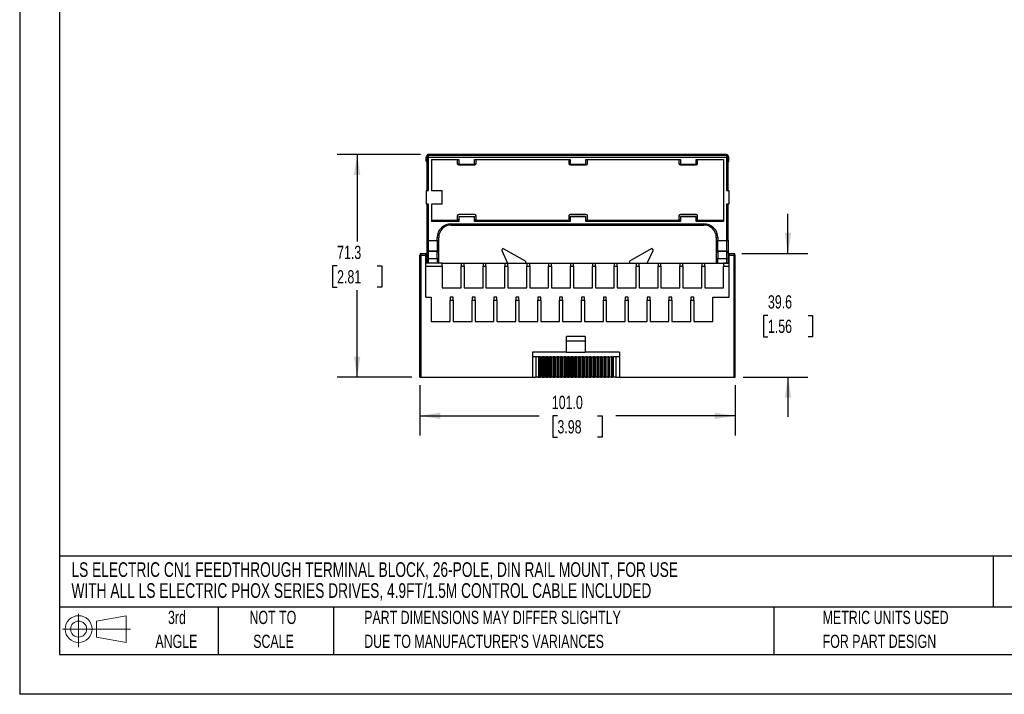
# Model space of a CAD drawing. Header units: millimetres. Extents: x 0 to 559, y 0 to 432.
# Tile 1 of 11: x 0 to 315, y 0 to 216. Entities that reach past the tile are written whole.
import ezdxf

# ---------------------------------------------------------------- set-up
doc = ezdxf.new("R2010")
doc.units = ezdxf.units.MM
doc.header["$LTSCALE"] = 2
doc.linetypes.add('CENTERX2', pattern=[20.32, 12.7, -2.54, 2.54, -2.54])
doc.layers.add('DIMENSIONS', color=140, linetype='Continuous', lineweight=25)
doc.layers.add('TEXT', color=140, linetype='Continuous', lineweight=25)
doc.layers.add('SLD-DEFPOINTS', color=7, linetype='Continuous')
doc.styles.add('SLDTEXTSTYLE0', font='TXT', dxfattribs={"width": 0.7})
doc.dimstyles.new('SLDDIMSTYLE0', dxfattribs={"dimtxt": 4.316016, "dimasz": 6.604, "dimexe": 0, "dimexo": 0.0625, "dimgap": 1.079004, "dimtad": 0, "dimtih": 1, "dimtoh": 1, "dimrnd": 1e-09, "dimzin": 4, "dimdsep": 46, "dimtxsty": 'SLDTEXTSTYLE0', "dimsah": 1, "dimcen": 0.09, "dimadec": 0, "dimazin": 1, "dimtfac": 1, "dimtofl": 0, "dimtmove": 0, "dimatfit": 3, "dimfxl": 0, "dimfrac": 2, "dimtolj": 1, "dimtzin": 12, "dimarcsym": 0})
doc.dimstyles.new('SLDDIMSTYLE1', dxfattribs={"dimtxt": 4.316016, "dimasz": 6.604, "dimexe": 0, "dimexo": 0.0625, "dimgap": 1.079004, "dimtad": 0, "dimtih": 1, "dimtoh": 1, "dimrnd": 1e-09, "dimzin": 12, "dimdsep": 46, "dimtxsty": 'SLDTEXTSTYLE0', "dimsah": 1, "dimcen": 0.09, "dimadec": 0, "dimazin": 3, "dimtfac": 1, "dimtmove": 0, "dimatfit": 0, "dimfxl": 0, "dimfrac": 2, "dimtolj": 1, "dimtzin": 12, "dimarcsym": 0})
doc.dimstyles.new('SLDDIMSTYLE2', dxfattribs={"dimtxt": 4.316016, "dimasz": 6.604, "dimexe": 0, "dimexo": 0.0625, "dimgap": 1.079004, "dimtad": 0, "dimtih": 1, "dimtoh": 1, "dimrnd": 1e-09, "dimzin": 12, "dimdsep": 46, "dimtxsty": 'SLDTEXTSTYLE0', "dimsah": 1, "dimcen": 0.09, "dimadec": 0, "dimazin": 3, "dimtfac": 1, "dimtofl": 0, "dimtmove": 0, "dimatfit": 3, "dimfxl": 0, "dimfrac": 2, "dimtolj": 1, "dimtzin": 12, "dimarcsym": 0})

# ---------------------------------------------------------------- blocks, each defined once
blk = doc.blocks.new('Block11')
at = {"color": 7, "linetype": 'Continuous', "lineweight": 18}
for p, q in [((5.18, 10.62), (5.18, 0)), ((10.96, 8.33), (20.35, 10.06)), ((20.35, 10.06), (20.35, 1.46)), ((10.96, 3.19), (10.96, 8.33)), ((0, 5.76), (21.75, 5.76)), ((10.96, 3.19), (20.35, 1.46))]:
    blk.add_line(p, q, dxfattribs=at)
for radius in [4.3, 2.57]:
    blk.add_circle((5.18, 5.76), radius, dxfattribs=at)
blk = doc.blocks.new('Block12')
at = {"layer": 'SLD-DEFPOINTS'}
blk.add_blockref('Block11', (0, 0), dxfattribs=at)
blk = doc.blocks.new('SW_NOTE_0')
at = {"layer": 'TEXT', "color": 0, "linetype": 'CENTERX2', "lineweight": 18, "char_height": 4.7, "attachment_point": 1, "style": 'SLDTEXTSTYLE0'}
for s, insert in [('LS ELECTRIC CN1 FEEDTHROUGH TERMINAL BLOCK, 26-POLE, DIN RAIL MOUNT, FOR USE', (0, 6.06)), ('WITH ALL LS ELECTRIC PHOX SERIES DRIVES, 4.9FT/1.5M CONTROL CABLE INCLUDED', (0, -0.64))]:
    blk.add_mtext(s, dxfattribs=dict(at, insert=insert))
blk = doc.blocks.new('SW_NOTE_0_3')
at = {"layer": 'TEXT', "color": 0, "linetype": 'CENTERX2', "lineweight": 18, "char_height": 4.2333, "attachment_point": 1, "style": 'SLDTEXTSTYLE0'}
for s, insert in [('PART DIMENSIONS MAY DIFFER SLIGHTLY', (0, 5.46)), ("DUE TO MANUFACTURER'S VARIANCES", (0, -2.19))]:
    blk.add_mtext(s, dxfattribs=dict(at, insert=insert))
blk = doc.blocks.new('SW_NOTE_0_4')
at = {"layer": 'TEXT', "color": 0, "linetype": 'CENTERX2', "lineweight": 18, "char_height": 4.233, "attachment_point": 2, "style": 'SLDTEXTSTYLE0'}
for s, insert in [('NOT TO', (10.52, 5.46)), ('SCALE', (10.71, -2.19))]:
    blk.add_mtext(s, dxfattribs=dict(at, insert=insert))
blk = doc.blocks.new('SW_NOTE_0_5')
at = {"layer": 'TEXT', "color": 0, "linetype": 'CENTERX2', "lineweight": 18, "char_height": 4.233, "attachment_point": 2, "style": 'SLDTEXTSTYLE0'}
for s, insert in [('3rd', (4.63, 5.46)), ('ANGLE', (4.44, -2.19))]:
    blk.add_mtext(s, dxfattribs=dict(at, insert=insert))
blk = doc.blocks.new('SW_NOTE_0_6')
at = {"layer": 'TEXT', "color": 0, "linetype": 'CENTERX2', "lineweight": 18, "char_height": 4.2333, "attachment_point": 1, "style": 'SLDTEXTSTYLE0'}
for s, insert in [('METRIC UNITS USED', (0, 5.46)), ('FOR PART DESIGN', (0, -2.19))]:
    blk.add_mtext(s, dxfattribs=dict(at, insert=insert))
blk = doc.blocks.new('_D')
at = {"layer": 'DIMENSIONS'}
for p, q in [((128, 98.95), (128, 82.78)), ((229, 98.95), (229, 82.78)), ((128, 89.13), (166.24, 89.13)), ((172.09, 89.13), (170.64, 89.13)), ((170.64, 89.13), (170.64, 82.27)), ((184.91, 89.13), (186.36, 89.13)), ((186.36, 89.13), (186.36, 82.27)), ((229, 89.13), (190.76, 89.13)), ((170.64, 82.27), (172.09, 82.27)), ((186.36, 82.27), (184.91, 82.27))]:
    blk.add_line(p, q, dxfattribs=at)
for points in [[(128, 89.13), (134.6, 88.11), (134.6, 90.14)], [(229, 89.13), (222.39, 90.14), (222.39, 88.11)]]:
    blk.add_solid(points, dxfattribs=at)
at = {"layer": 'DIMENSIONS', "char_height": 4.233, "attachment_point": 1, "style": 'SLDTEXTSTYLE0'}
for s, insert in [('101.0', (170.29, 95.55)), ('3.98', (172.09, 87.73))]:
    blk.add_mtext(s, dxfattribs=dict(at, insert=insert))
blk = doc.blocks.new('_D_1')
at = {"layer": 'DIMENSIONS'}
for p, q in [((245.86, 141.09), (245.86, 153.79)), ((231.04, 141.09), (252.21, 141.09)), ((239.45, 121.29), (238, 121.29)), ((238, 121.29), (238, 114.43)), ((252.27, 121.29), (253.72, 121.29)), ((253.72, 121.29), (253.72, 114.43)), ((238, 114.43), (239.45, 114.43)), ((253.72, 114.43), (252.27, 114.43)), ((231.54, 101.49), (252.21, 101.49)), ((245.86, 101.49), (245.86, 88.79))]:
    blk.add_line(p, q, dxfattribs=at)
for points in [[(245.86, 141.09), (246.88, 147.7), (244.85, 147.7)], [(245.86, 101.49), (244.85, 94.89), (246.88, 94.89)]]:
    blk.add_solid(points, dxfattribs=at)
at = {"layer": 'DIMENSIONS', "char_height": 4.233, "attachment_point": 1, "style": 'SLDTEXTSTYLE0'}
for s, insert in [('39.6', (239.45, 127.71)), ('1.56', (239.45, 119.89))]:
    blk.add_mtext(s, dxfattribs=dict(at, insert=insert))
blk = doc.blocks.new('_D_2')
at = {"layer": 'DIMENSIONS'}
for p, q in [((128.26, 172.79), (101.65, 172.79)), ((108, 172.79), (108, 144.97)), ((101.58, 137.14), (100.13, 137.14)), ((100.13, 137.14), (100.13, 130.28)), ((114.41, 137.14), (115.86, 137.14)), ((115.86, 137.14), (115.86, 130.28)), ((100.13, 130.28), (101.58, 130.28)), ((108, 101.49), (108, 129.31)), ((115.86, 130.28), (114.41, 130.28)), ((125.46, 101.49), (101.65, 101.49))]:
    blk.add_line(p, q, dxfattribs=at)
for points in [[(108, 172.79), (106.98, 166.18), (109.01, 166.18)], [(108, 101.49), (109.01, 108.1), (106.98, 108.1)]]:
    blk.add_solid(points, dxfattribs=at)
at = {"layer": 'DIMENSIONS', "char_height": 4.233, "attachment_point": 1, "style": 'SLDTEXTSTYLE0'}
for s, insert in [('71.3', (101.58, 143.56)), ('2.81', (101.58, 135.74))]:
    blk.add_mtext(s, dxfattribs=dict(at, insert=insert))

msp = doc.modelspace()

# ---------------------------------------------------------------- linework, layer by layer
at = {"color": 7, "linetype": 'Continuous'}
for p in [(0.005, 431.805), (558.805, 0.005)]:
    msp.add_line(p, (0.005, 0.005), dxfattribs=at)
for p, q in [((130.298, 171.976), (130.062, 171.976)), ((130.062, 171.096), (130.062, 171.976)), ((130.062, 170.476), (130.062, 171.096)), ((130.062, 170.476), (130.298, 170.476)), ((130.298, 172.296), (130.298, 171.94)), ((130.298, 171.94), (130.298, 161.278)), ((226.198, 172.796), (130.798, 172.796)), ((130.798, 172.796), (130.798, 172.788)), ((130.798, 172.432), (130.798, 172.788)), ((226.198, 172.788), (130.798, 172.788)), ((130.798, 171.851), (130.798, 172.432)), ((226.198, 172.432), (130.798, 172.432)), ((226.198, 171.851), (130.798, 171.851)), ((130.798, 161.278), (130.798, 171.851)), ((131.798, 171.113), (140.548, 171.113)), ((131.798, 171.113), (131.798, 161.278)), ((140.048, 170.895), (140.048, 169.896)), ((140.548, 171.113), (140.548, 169.637)), ((145.548, 171.113), (176.198, 171.113)), ((145.548, 169.637), (145.548, 171.113)), ((146.048, 169.896), (146.048, 170.895)), ((175.698, 170.895), (175.698, 169.896)), ((176.198, 171.113), (176.198, 169.637)), ((181.198, 171.113), (211.448, 171.113)), ((181.198, 169.637), (181.198, 171.113)), ((181.698, 169.896), (181.698, 170.895)), ((210.948, 170.895), (210.948, 169.896)), ((211.448, 171.113), (211.448, 169.637)), ((216.448, 171.113), (225.198, 171.113)), ((216.448, 169.637), (216.448, 171.113)), ((216.948, 169.896), (216.948, 170.895)), ((225.198, 171.113), (225.198, 151.334)), ((226.198, 172.796), (226.198, 172.788)), ((226.198, 172.788), (226.198, 172.432)), ((226.198, 172.432), (226.198, 171.851)), ((226.198, 171.851), (226.198, 161.278)), ((226.691, 172.313), (226.69, 172.384)), ((226.698, 172.296), (226.698, 171.94)), ((226.963, 171.976), (226.698, 171.976)), ((226.698, 161.278), (226.698, 171.94)), ((226.698, 170.476), (226.963, 170.476)), ((226.963, 171.096), (226.963, 171.976)), ((226.963, 170.476), (226.963, 171.096)), ((140.456, 169.419), (145.64, 169.419)), ((140.54, 169.412), (140.513, 169.412)), ((140.54, 169.412), (145.556, 169.412)), ((140.548, 169.637), (145.548, 169.637)), ((145.583, 169.412), (145.556, 169.412)), ((176.106, 169.419), (181.29, 169.419)), ((176.19, 169.412), (176.163, 169.412)), ((176.19, 169.412), (181.206, 169.412)), ((176.198, 169.637), (181.198, 169.637)), ((181.233, 169.412), (181.206, 169.412)), ((211.356, 169.419), (216.54, 169.419)), ((211.44, 169.412), (211.413, 169.412)), ((211.44, 169.412), (216.456, 169.412)), ((211.448, 169.637), (216.448, 169.637)), ((216.483, 169.412), (216.456, 169.412)), ((130.062, 161.278), (130.062, 156.875)), ((130.062, 161.278), (130.798, 161.278)), ((131.798, 161.278), (135.218, 161.278)), ((135.218, 156.875), (135.218, 161.278)), ((226.198, 161.278), (226.963, 161.278)), ((226.963, 161.278), (226.963, 156.875)), ((130.798, 156.875), (130.062, 156.875)), ((130.298, 156.875), (130.298, 145.371)), ((130.798, 145.282), (130.798, 156.875)), ((135.218, 156.875), (131.798, 156.875)), ((131.798, 156.875), (131.798, 151.334)), ((226.198, 156.875), (226.198, 145.282)), ((226.963, 156.875), (226.198, 156.875)), ((226.698, 145.371), (226.698, 156.875)), ((140.54, 151.601), (131.798, 151.601)), ((140.548, 151.334), (131.798, 151.334)), ((140.048, 153.085), (140.048, 152.086)), ((140.456, 151.608), (140.548, 151.608)), ((140.54, 151.601), (140.513, 151.602)), ((145.556, 153.569), (140.54, 153.569)), ((140.54, 151.601), (140.548, 151.601)), ((140.548, 152.953), (145.548, 152.953)), ((140.548, 152.953), (140.548, 152.81)), ((140.548, 152.81), (140.548, 151.334)), ((145.548, 152.81), (140.548, 152.81)), ((145.548, 152.953), (145.548, 152.81)), ((145.548, 151.334), (145.548, 152.81)), ((145.548, 151.608), (145.64, 151.608)), ((145.548, 151.601), (145.556, 151.601)), ((176.198, 151.334), (145.548, 151.334)), ((145.583, 151.602), (145.556, 151.601)), ((176.19, 151.601), (145.556, 151.601)), ((146.048, 152.086), (146.048, 153.085)), ((175.698, 153.085), (175.698, 152.086)), ((176.106, 151.608), (176.198, 151.608)), ((176.19, 151.601), (176.163, 151.602)), ((181.206, 153.569), (176.19, 153.569)), ((176.19, 151.601), (176.198, 151.601)), ((181.198, 152.953), (176.198, 152.953)), ((176.198, 152.81), (176.198, 152.953)), ((176.198, 152.81), (176.198, 151.334)), ((181.198, 152.81), (176.198, 152.81)), ((181.198, 152.81), (181.198, 152.953)), ((181.198, 151.334), (181.198, 152.81)), ((181.198, 151.608), (181.29, 151.608)), ((181.198, 151.601), (181.206, 151.601)), ((211.448, 151.334), (181.198, 151.334)), ((181.233, 151.602), (181.206, 151.601)), ((211.44, 151.601), (181.206, 151.601)), ((181.698, 152.086), (181.698, 153.085)), ((210.948, 153.085), (210.948, 152.086)), ((211.356, 151.608), (211.448, 151.608)), ((211.44, 151.601), (211.413, 151.602)), ((216.456, 153.569), (211.44, 153.569)), ((211.44, 151.601), (211.448, 151.601)), ((211.448, 152.81), (211.448, 152.953)), ((216.448, 152.953), (211.448, 152.953)), ((211.448, 152.81), (211.448, 151.334)), ((216.448, 152.81), (211.448, 152.81)), ((216.448, 152.81), (216.448, 152.953)), ((216.448, 151.334), (216.448, 152.81)), ((216.448, 151.608), (216.54, 151.608)), ((216.448, 151.601), (216.456, 151.601)), ((225.198, 151.334), (216.448, 151.334)), ((216.483, 151.602), (216.456, 151.601)), ((225.198, 151.601), (216.456, 151.601)), ((216.948, 152.086), (216.948, 153.085)), ((138.098, 150.596), (218.898, 150.596)), ((138.098, 150.596), (138.098, 150.187)), ((138.098, 150.187), (138.098, 150.185)), ((138.098, 150.185), (218.898, 150.185)), ((218.898, 150.596), (218.898, 150.187)), ((218.898, 150.187), (218.898, 150.185)), ((130.298, 145.371), (130.298, 141.349)), ((130.798, 145.282), (133.598, 145.282)), ((130.798, 141.796), (130.798, 145.282)), ((133.598, 145.282), (133.598, 146.168)), ((133.598, 145.282), (133.598, 141.796)), ((134.088, 146.24), (134.098, 146.257)), ((134.098, 145.371), (134.098, 146.257)), ((134.098, 141.349), (134.098, 145.371)), ((222.908, 146.24), (222.898, 146.257)), ((222.898, 146.257), (222.898, 145.371)), ((222.898, 145.371), (222.898, 141.349)), ((223.398, 146.168), (223.398, 145.282)), ((223.398, 145.282), (226.198, 145.282)), ((223.398, 141.796), (223.398, 145.282)), ((226.198, 145.282), (226.198, 141.796)), ((226.698, 145.371), (226.698, 141.349)), ((130.798, 141.763), (130.798, 141.796)), ((133.598, 141.796), (130.798, 141.796)), ((133.598, 141.796), (133.598, 141.763)), ((154.298, 142.056), (154.662, 142.691)), ((154.298, 142.056), (156.15, 137.991)), ((161.847, 138.581), (154.662, 142.691)), ((202.334, 142.691), (195.149, 138.581)), ((200.846, 137.991), (202.698, 142.056)), ((202.334, 142.691), (202.698, 142.056)), ((223.398, 141.796), (223.398, 141.763)), ((226.198, 141.796), (223.398, 141.796)), ((226.198, 141.763), (226.198, 141.796)), ((128.498, 140.591), (127.998, 140.591)), ((127.998, 101.491), (127.998, 140.591)), ((128.498, 140.591), (128.498, 141.091)), ((128.498, 141.091), (129.998, 141.091)), ((128.498, 140.591), (129.998, 140.591)), ((128.498, 101.491), (128.498, 140.591)), ((129.998, 140.591), (129.998, 141.091)), ((129.998, 127.141), (129.998, 140.591)), ((130.062, 139.976), (129.998, 139.976)), ((130.062, 138.476), (130.062, 139.976)), ((130.298, 141.271), (130.298, 139.527)), ((130.298, 139.527), (130.298, 137.991)), ((130.798, 139.438), (130.798, 141.763)), ((133.598, 141.763), (130.798, 141.763)), ((130.798, 139.438), (133.598, 139.438)), ((130.798, 137.991), (130.798, 139.438)), ((133.598, 139.438), (133.598, 141.763)), ((133.598, 139.438), (133.598, 137.991)), ((134.098, 139.527), (134.098, 141.271)), ((134.098, 137.991), (134.098, 139.527)), ((222.898, 141.271), (222.898, 139.527)), ((222.898, 139.527), (222.898, 137.991)), ((223.398, 141.763), (223.398, 139.438)), ((226.198, 141.763), (223.398, 141.763)), ((223.398, 139.438), (226.198, 139.438)), ((223.398, 137.991), (223.398, 139.438)), ((226.198, 141.763), (226.198, 139.438)), ((226.198, 139.438), (226.198, 137.991)), ((226.698, 141.271), (226.698, 139.527)), ((226.698, 139.527), (226.698, 137.991)), ((226.998, 139.976), (226.963, 139.976)), ((226.963, 138.476), (226.963, 139.976)), ((226.998, 141.091), (226.998, 140.591)), ((226.998, 141.091), (228.498, 141.091)), ((226.998, 127.141), (226.998, 140.591)), ((226.998, 140.591), (228.498, 140.591)), ((228.498, 141.091), (228.498, 140.591)), ((228.498, 140.591), (228.498, 101.491)), ((228.998, 140.591), (228.498, 140.591)), ((228.998, 101.491), (228.998, 140.591)), ((129.998, 138.476), (130.062, 138.476)), ((129.998, 137.991), (130.062, 137.991)), ((129.998, 136.991), (135.218, 136.991)), ((130.062, 137.971), (130.062, 137.991)), ((135.218, 137.991), (130.062, 137.991)), ((135.218, 137.971), (130.062, 137.971)), ((135.218, 137.991), (135.218, 137.971)), ((135.218, 137.991), (141.268, 137.991)), ((135.218, 136.991), (135.218, 137.971)), ((135.218, 136.991), (135.218, 130.141)), ((141.268, 137.991), (142.218, 137.991)), ((141.268, 137.991), (141.268, 136.991)), ((141.268, 136.991), (142.218, 136.991)), ((141.268, 130.141), (141.268, 136.991)), ((142.218, 136.991), (142.218, 137.991)), ((142.218, 137.991), (148.268, 137.991)), ((142.218, 136.991), (142.218, 130.141)), ((148.268, 137.991), (149.218, 137.991)), ((148.268, 137.991), (148.268, 136.991)), ((148.268, 136.991), (149.218, 136.991)), ((148.268, 130.141), (148.268, 136.991)), ((149.218, 136.991), (149.218, 137.991)), ((149.218, 137.991), (155.268, 137.991)), ((149.218, 136.991), (149.218, 130.141)), ((155.268, 137.991), (156.218, 137.991)), ((155.268, 137.991), (155.268, 136.991)), ((155.268, 130.141), (155.268, 136.991)), ((155.268, 136.991), (156.218, 136.991)), ((156.218, 136.991), (156.218, 137.991)), ((156.218, 137.991), (162.268, 137.991)), ((156.218, 136.991), (156.218, 130.141)), ((161.847, 138.581), (161.847, 137.991)), ((162.268, 137.991), (163.218, 137.991)), ((162.268, 137.991), (162.268, 136.991)), ((162.268, 136.991), (163.218, 136.991)), ((162.268, 130.141), (162.268, 136.991)), ((163.218, 136.991), (163.218, 137.991)), ((163.218, 137.991), (169.268, 137.991)), ((163.218, 136.991), (163.218, 130.141)), ((169.268, 137.991), (170.218, 137.991)), ((169.268, 137.991), (169.268, 136.991)), ((169.268, 136.991), (170.218, 136.991)), ((169.268, 130.141), (169.268, 136.991)), ((170.218, 136.991), (170.218, 137.991)), ((170.218, 137.991), (176.268, 137.991)), ((170.218, 136.991), (170.218, 130.141)), ((176.268, 137.991), (177.218, 137.991)), ((176.268, 137.991), (176.268, 136.991)), ((176.268, 130.141), (176.268, 136.991)), ((176.268, 136.991), (177.218, 136.991)), ((177.218, 136.991), (177.218, 137.991)), ((177.218, 137.991), (183.268, 137.991)), ((177.218, 136.991), (177.218, 130.141)), ((183.268, 137.991), (184.218, 137.991)), ((183.268, 137.991), (183.268, 136.991)), ((183.268, 130.141), (183.268, 136.991)), ((183.268, 136.991), (184.218, 136.991)), ((184.218, 136.991), (184.218, 137.991)), ((184.218, 137.991), (190.268, 137.991)), ((184.218, 136.991), (184.218, 130.141)), ((190.268, 137.991), (191.218, 137.991)), ((190.268, 137.991), (190.268, 136.991)), ((190.268, 130.141), (190.268, 136.991)), ((190.268, 136.991), (191.218, 136.991)), ((191.218, 136.991), (191.218, 137.991)), ((191.218, 137.991), (197.268, 137.991)), ((191.218, 136.991), (191.218, 130.141)), ((195.149, 138.581), (195.149, 137.991)), ((197.268, 137.991), (198.218, 137.991)), ((197.268, 137.991), (197.268, 136.991)), ((197.268, 136.991), (198.218, 136.991)), ((197.268, 130.141), (197.268, 136.991)), ((198.218, 136.991), (198.218, 137.991)), ((198.218, 137.991), (204.268, 137.991)), ((198.218, 136.991), (198.218, 130.141)), ((204.268, 137.991), (205.218, 137.991)), ((204.268, 137.991), (204.268, 136.991)), ((204.268, 136.991), (205.218, 136.991)), ((204.268, 130.141), (204.268, 136.991)), ((205.218, 136.991), (205.218, 137.991)), ((205.218, 137.991), (211.268, 137.991)), ((205.218, 136.991), (205.218, 130.141)), ((211.268, 137.991), (212.218, 137.991)), ((211.268, 137.991), (211.268, 136.991)), ((211.268, 136.991), (212.218, 136.991)), ((211.268, 130.141), (211.268, 136.991)), ((212.218, 136.991), (212.218, 137.991)), ((212.218, 137.991), (218.268, 137.991)), ((212.218, 136.991), (212.218, 130.141)), ((218.268, 137.991), (219.218, 137.991)), ((218.268, 137.991), (218.268, 136.991)), ((218.268, 136.991), (219.218, 136.991)), ((218.268, 130.141), (218.268, 136.991)), ((219.218, 136.991), (219.218, 137.991)), ((219.218, 137.991), (225.268, 137.991)), ((219.218, 136.991), (219.218, 130.141)), ((226.963, 137.991), (225.268, 137.991)), ((225.268, 137.991), (225.268, 137.971)), ((225.268, 137.971), (225.268, 136.991)), ((225.268, 137.971), (226.963, 137.971)), ((225.268, 136.991), (226.998, 136.991)), ((225.268, 130.141), (225.268, 136.991)), ((226.963, 138.476), (226.998, 138.476)), ((226.963, 137.991), (226.998, 137.991)), ((226.963, 137.971), (226.963, 137.991)), ((135.218, 130.141), (141.268, 130.141)), ((142.218, 130.141), (148.268, 130.141)), ((149.218, 130.141), (155.268, 130.141)), ((156.218, 130.141), (162.268, 130.141)), ((163.218, 130.141), (169.268, 130.141)), ((170.218, 130.141), (176.268, 130.141)), ((177.218, 130.141), (183.268, 130.141)), ((184.218, 130.141), (190.268, 130.141)), ((191.218, 130.141), (197.268, 130.141)), ((198.218, 130.141), (204.268, 130.141)), ((205.218, 130.141), (211.268, 130.141)), ((212.218, 130.141), (218.268, 130.141)), ((219.218, 130.141), (225.268, 130.141)), ((129.998, 127.141), (131.728, 127.141)), ((131.728, 127.141), (131.728, 119.291)), ((138.728, 127.141), (137.778, 127.141)), ((137.778, 127.141), (137.778, 126.141)), ((137.778, 126.141), (138.728, 126.141)), ((137.778, 119.291), (137.778, 126.141)), ((138.728, 126.141), (138.728, 127.141)), ((138.728, 126.141), (138.728, 119.291)), ((145.728, 127.141), (144.778, 127.141)), ((144.778, 127.141), (144.778, 126.141)), ((144.778, 119.291), (144.778, 126.141)), ((144.778, 126.141), (145.728, 126.141)), ((145.728, 126.141), (145.728, 127.141)), ((145.728, 126.141), (145.728, 119.291)), ((152.728, 127.141), (151.778, 127.141)), ((151.778, 127.141), (151.778, 126.141)), ((151.778, 126.141), (152.728, 126.141)), ((151.778, 119.291), (151.778, 126.141)), ((152.728, 126.141), (152.728, 127.141)), ((152.728, 126.141), (152.728, 119.291)), ((159.728, 127.141), (158.778, 127.141)), ((158.778, 127.141), (158.778, 126.141)), ((158.778, 126.141), (159.728, 126.141)), ((158.778, 119.291), (158.778, 126.141)), ((159.728, 126.141), (159.728, 127.141)), ((159.728, 126.141), (159.728, 119.291)), ((166.728, 127.141), (165.778, 127.141)), ((165.778, 127.141), (165.778, 126.141)), ((165.778, 126.141), (166.728, 126.141)), ((165.778, 119.291), (165.778, 126.141)), ((166.728, 126.141), (166.728, 127.141)), ((166.728, 126.141), (166.728, 119.291)), ((173.728, 127.141), (172.778, 127.141)), ((172.778, 127.141), (172.778, 126.141)), ((172.778, 119.291), (172.778, 126.141)), ((172.778, 126.141), (173.728, 126.141)), ((173.728, 126.141), (173.728, 127.141)), ((173.728, 126.141), (173.728, 119.291)), ((180.728, 127.141), (179.778, 127.141)), ((179.778, 127.141), (179.778, 126.141)), ((179.778, 126.141), (180.728, 126.141)), ((179.778, 119.291), (179.778, 126.141)), ((180.728, 126.141), (180.728, 127.141)), ((180.728, 126.141), (180.728, 119.291)), ((187.728, 127.141), (186.778, 127.141)), ((186.778, 127.141), (186.778, 126.141)), ((186.778, 126.141), (187.728, 126.141)), ((186.778, 119.291), (186.778, 126.141)), ((187.728, 126.141), (187.728, 127.141)), ((187.728, 126.141), (187.728, 119.291)), ((194.728, 127.141), (193.778, 127.141)), ((193.778, 127.141), (193.778, 126.141)), ((193.778, 126.141), (194.728, 126.141)), ((193.778, 119.291), (193.778, 126.141)), ((194.728, 126.141), (194.728, 127.141)), ((194.728, 126.141), (194.728, 119.291)), ((201.728, 127.141), (200.778, 127.141)), ((200.778, 127.141), (200.778, 126.141)), ((200.778, 126.141), (201.728, 126.141)), ((200.778, 119.291), (200.778, 126.141)), ((201.728, 126.141), (201.728, 127.141)), ((201.728, 126.141), (201.728, 119.291)), ((208.728, 127.141), (207.778, 127.141)), ((207.778, 127.141), (207.778, 126.141)), ((207.778, 126.141), (208.728, 126.141)), ((207.778, 119.291), (207.778, 126.141)), ((208.728, 126.141), (208.728, 127.141)), ((208.728, 126.141), (208.728, 119.291)), ((215.728, 127.141), (214.778, 127.141)), ((214.778, 127.141), (214.778, 126.141)), ((214.778, 126.141), (215.728, 126.141)), ((214.778, 119.291), (214.778, 126.141)), ((215.728, 126.141), (215.728, 127.141)), ((215.728, 126.141), (215.728, 119.291)), ((221.778, 127.141), (226.998, 127.141)), ((221.778, 119.291), (221.778, 127.141)), ((131.728, 119.291), (137.778, 119.291)), ((138.728, 119.291), (144.778, 119.291)), ((145.728, 119.291), (151.778, 119.291)), ((152.728, 119.291), (158.778, 119.291)), ((159.728, 119.291), (165.778, 119.291)), ((166.728, 119.291), (172.778, 119.291)), ((173.728, 119.291), (179.778, 119.291)), ((180.728, 119.291), (186.778, 119.291)), ((187.728, 119.291), (193.778, 119.291)), ((194.728, 119.291), (200.778, 119.291)), ((201.728, 119.291), (207.778, 119.291)), ((208.728, 119.291), (214.778, 119.291)), ((215.728, 119.291), (221.778, 119.291)), ((174.998, 112.991), (174.998, 114.491)), ((180.998, 114.491), (174.998, 114.491)), ((180.998, 114.491), (180.998, 112.991)), ((180.998, 112.991), (174.998, 112.991)), ((174.998, 109.491), (174.998, 112.991)), ((180.998, 112.991), (180.998, 109.491)), ((174.998, 109.491), (164.098, 109.491)), ((164.098, 109.491), (164.098, 107.991)), ((164.098, 107.991), (164.098, 101.491)), ((165.288, 107.991), (164.098, 107.991)), ((165.288, 101.491), (165.288, 107.991)), ((166.067, 107.991), (165.288, 107.991)), ((166.067, 107.991), (166.067, 101.491)), ((166.385, 107.991), (166.067, 107.991)), ((166.385, 101.491), (166.385, 107.991)), ((166.685, 107.991), (166.385, 107.991)), ((166.685, 101.491), (166.685, 107.991)), ((166.685, 107.991), (166.76, 107.991)), ((166.76, 107.991), (166.76, 101.491)), ((166.76, 107.991), (167.22, 107.991)), ((167.22, 107.991), (167.22, 101.491)), ((167.526, 107.991), (167.22, 107.991)), ((167.526, 101.491), (167.526, 107.991)), ((167.826, 107.991), (167.526, 107.991)), ((167.826, 101.491), (167.826, 107.991)), ((167.826, 107.991), (167.914, 107.991)), ((167.914, 107.991), (167.914, 101.491)), ((167.914, 107.991), (168.375, 107.991)), ((168.375, 107.991), (168.375, 101.491)), ((168.67, 107.991), (168.375, 107.991)), ((168.67, 101.491), (168.67, 107.991)), ((168.971, 107.991), (168.67, 107.991)), ((168.971, 101.491), (168.971, 107.991)), ((168.971, 107.991), (169.072, 107.991)), ((169.072, 107.991), (169.072, 101.491)), ((169.072, 107.991), (169.534, 107.991)), ((169.534, 107.991), (169.534, 101.491)), ((169.817, 107.991), (169.534, 107.991)), ((169.817, 101.491), (169.817, 107.991)), ((170.119, 107.991), (169.817, 107.991)), ((170.119, 101.491), (170.119, 107.991)), ((170.119, 107.991), (170.232, 107.991)), ((170.232, 107.991), (170.232, 101.491)), ((170.232, 107.991), (170.695, 107.991)), ((170.695, 107.991), (170.695, 101.491)), ((170.967, 107.991), (170.695, 107.991)), ((170.967, 101.491), (170.967, 107.991)), ((171.269, 107.991), (170.967, 107.991)), ((171.269, 101.491), (171.269, 107.991)), ((171.269, 107.991), (171.394, 107.991)), ((171.394, 107.991), (171.394, 101.491)), ((171.394, 107.991), (171.858, 107.991)), ((171.858, 107.991), (171.858, 101.491)), ((172.118, 107.991), (171.858, 107.991)), ((172.118, 101.491), (172.118, 107.991)), ((172.421, 107.991), (172.118, 107.991)), ((172.421, 101.491), (172.421, 107.991)), ((172.421, 107.991), (172.559, 107.991)), ((172.559, 107.991), (172.559, 101.491)), ((172.559, 107.991), (173.023, 107.991)), ((173.023, 107.991), (173.023, 101.491)), ((173.271, 107.991), (173.023, 107.991)), ((173.271, 101.491), (173.271, 107.991)), ((173.575, 107.991), (173.271, 107.991)), ((173.575, 101.491), (173.575, 107.991)), ((173.575, 107.991), (173.725, 107.991)), ((173.725, 107.991), (173.725, 101.491)), ((173.725, 107.991), (174.19, 107.991)), ((174.19, 107.991), (174.19, 101.491)), ((174.426, 107.991), (174.19, 107.991)), ((174.426, 101.491), (174.426, 107.991)), ((174.73, 107.991), (174.426, 107.991)), ((174.73, 101.491), (174.73, 107.991)), ((174.73, 107.991), (174.893, 107.991)), ((174.893, 107.991), (174.893, 101.491)), ((174.893, 107.991), (175.358, 107.991)), ((174.998, 109.491), (180.998, 109.491)), ((175.358, 107.991), (175.358, 101.491)), ((175.582, 107.991), (175.358, 107.991)), ((175.582, 101.491), (175.582, 107.991)), ((175.886, 107.991), (175.582, 107.991)), ((175.886, 101.491), (175.886, 107.991)), ((175.886, 107.991), (176.061, 107.991)), ((176.061, 107.991), (176.061, 101.491)), ((176.061, 107.991), (176.527, 107.991)), ((176.527, 107.991), (176.527, 101.491)), ((176.739, 107.991), (176.527, 107.991)), ((176.739, 101.491), (176.739, 107.991)), ((177.043, 107.991), (176.739, 107.991)), ((177.043, 101.491), (177.043, 107.991)), ((177.043, 107.991), (177.23, 107.991)), ((177.23, 107.991), (177.23, 101.491)), ((177.23, 107.991), (177.696, 107.991)), ((177.696, 107.991), (177.696, 101.491)), ((177.896, 107.991), (177.696, 107.991)), ((177.896, 101.491), (177.896, 107.991)), ((178.2, 107.991), (177.896, 107.991)), ((178.2, 101.491), (178.2, 107.991)), ((178.2, 107.991), (178.4, 107.991)), ((178.4, 101.491), (178.4, 107.991)), ((178.4, 107.991), (178.866, 107.991)), ((178.866, 107.991), (178.866, 101.491)), ((179.053, 107.991), (178.866, 107.991)), ((179.053, 107.991), (179.053, 101.491)), ((179.357, 107.991), (179.053, 107.991)), ((179.357, 101.491), (179.357, 107.991)), ((179.357, 107.991), (179.569, 107.991)), ((179.569, 101.491), (179.569, 107.991)), ((179.569, 107.991), (180.035, 107.991)), ((180.035, 107.991), (180.035, 101.491)), ((180.21, 107.991), (180.035, 107.991)), ((180.21, 107.991), (180.21, 101.491)), ((180.514, 107.991), (180.21, 107.991)), ((180.514, 101.491), (180.514, 107.991)), ((180.514, 107.991), (180.738, 107.991)), ((180.738, 101.491), (180.738, 107.991)), ((180.738, 107.991), (181.203, 107.991)), ((191.998, 109.491), (180.998, 109.491)), ((181.203, 107.991), (181.203, 101.491)), ((181.366, 107.991), (181.203, 107.991)), ((181.366, 107.991), (181.366, 101.491)), ((181.67, 107.991), (181.366, 107.991)), ((181.67, 101.491), (181.67, 107.991)), ((181.67, 107.991), (181.906, 107.991)), ((181.906, 101.491), (181.906, 107.991)), ((181.906, 107.991), (182.371, 107.991)), ((182.371, 107.991), (182.371, 101.491)), ((182.521, 107.991), (182.371, 107.991)), ((182.521, 107.991), (182.521, 101.491)), ((182.824, 107.991), (182.521, 107.991)), ((182.824, 101.491), (182.824, 107.991)), ((182.824, 107.991), (183.072, 107.991)), ((183.072, 101.491), (183.072, 107.991)), ((183.072, 107.991), (183.537, 107.991)), ((183.537, 107.991), (183.537, 101.491)), ((183.675, 107.991), (183.537, 107.991)), ((183.675, 107.991), (183.675, 101.491)), ((183.978, 107.991), (183.675, 107.991)), ((183.978, 101.491), (183.978, 107.991)), ((183.978, 107.991), (184.238, 107.991)), ((184.238, 101.491), (184.238, 107.991)), ((184.238, 107.991), (184.701, 107.991)), ((184.701, 107.991), (184.701, 101.491)), ((184.827, 107.991), (184.701, 107.991)), ((184.827, 107.991), (184.827, 101.491)), ((185.129, 107.991), (184.827, 107.991)), ((185.129, 101.491), (185.129, 107.991)), ((185.129, 107.991), (185.401, 107.991)), ((185.401, 101.491), (185.401, 107.991)), ((185.401, 107.991), (185.864, 107.991)), ((185.864, 107.991), (185.864, 101.491)), ((185.977, 107.991), (185.864, 107.991)), ((185.977, 107.991), (185.977, 101.491)), ((186.279, 107.991), (185.977, 107.991)), ((186.279, 101.491), (186.279, 107.991)), ((186.279, 107.991), (186.562, 107.991)), ((186.562, 101.491), (186.562, 107.991)), ((186.562, 107.991), (187.024, 107.991)), ((187.024, 107.991), (187.024, 101.491)), ((187.125, 107.991), (187.024, 107.991)), ((187.125, 107.991), (187.125, 101.491)), ((187.426, 107.991), (187.125, 107.991)), ((187.426, 101.491), (187.426, 107.991)), ((187.426, 107.991), (187.721, 107.991)), ((187.721, 101.491), (187.721, 107.991)), ((187.721, 107.991), (188.182, 107.991)), ((188.182, 107.991), (188.182, 101.491)), ((188.269, 107.991), (188.182, 107.991)), ((188.269, 107.991), (188.269, 101.491)), ((188.57, 107.991), (188.269, 107.991)), ((188.57, 101.491), (188.57, 107.991)), ((188.57, 107.991), (188.876, 107.991)), ((188.876, 101.491), (188.876, 107.991)), ((188.876, 107.991), (189.336, 107.991)), ((189.336, 107.991), (189.336, 101.491)), ((189.411, 107.991), (189.336, 107.991)), ((189.411, 107.991), (189.411, 101.491)), ((189.711, 107.991), (189.411, 107.991)), ((189.711, 101.491), (189.711, 107.991)), ((189.711, 107.991), (190.029, 107.991)), ((190.029, 101.491), (190.029, 107.991)), ((190.808, 107.991), (190.029, 107.991)), ((190.808, 107.991), (190.808, 101.491)), ((191.998, 107.991), (190.808, 107.991)), ((191.998, 109.491), (191.998, 107.991)), ((191.998, 107.991), (191.998, 101.491)), ((127.998, 101.491), (128.498, 101.491)), ((128.498, 101.491), (164.098, 101.491)), ((164.098, 101.491), (165.288, 101.491)), ((166.067, 101.491), (165.288, 101.491)), ((166.067, 101.491), (166.385, 101.491)), ((166.385, 101.491), (166.685, 101.491)), ((166.76, 101.491), (166.685, 101.491)), ((167.22, 101.491), (166.76, 101.491)), ((167.22, 101.491), (167.526, 101.491)), ((167.526, 101.491), (167.826, 101.491)), ((167.914, 101.491), (167.826, 101.491)), ((168.375, 101.491), (167.914, 101.491)), ((168.375, 101.491), (168.67, 101.491)), ((168.67, 101.491), (168.971, 101.491)), ((169.072, 101.491), (168.971, 101.491)), ((169.534, 101.491), (169.072, 101.491)), ((169.534, 101.491), (169.817, 101.491)), ((169.817, 101.491), (170.119, 101.491)), ((170.232, 101.491), (170.119, 101.491)), ((170.695, 101.491), (170.232, 101.491)), ((170.695, 101.491), (170.967, 101.491)), ((170.967, 101.491), (171.269, 101.491)), ((171.394, 101.491), (171.269, 101.491)), ((171.858, 101.491), (171.394, 101.491)), ((171.858, 101.491), (172.118, 101.491)), ((172.118, 101.491), (172.421, 101.491)), ((172.559, 101.491), (172.421, 101.491)), ((173.023, 101.491), (172.559, 101.491)), ((173.023, 101.491), (173.271, 101.491)), ((173.271, 101.491), (173.575, 101.491)), ((173.725, 101.491), (173.575, 101.491)), ((174.19, 101.491), (173.725, 101.491)), ((174.19, 101.491), (174.426, 101.491)), ((174.426, 101.491), (174.73, 101.491)), ((174.893, 101.491), (174.73, 101.491)), ((175.358, 101.491), (174.893, 101.491)), ((175.358, 101.491), (175.582, 101.491)), ((175.582, 101.491), (175.886, 101.491)), ((176.061, 101.491), (175.886, 101.491)), ((176.527, 101.491), (176.061, 101.491)), ((176.527, 101.491), (176.739, 101.491)), ((176.739, 101.491), (177.043, 101.491)), ((177.23, 101.491), (177.043, 101.491)), ((177.696, 101.491), (177.23, 101.491)), ((177.696, 101.491), (177.896, 101.491)), ((177.896, 101.491), (178.2, 101.491)), ((178.4, 101.491), (178.2, 101.491)), ((178.866, 101.491), (178.4, 101.491)), ((178.866, 101.491), (179.053, 101.491)), ((179.053, 101.491), (179.357, 101.491)), ((179.569, 101.491), (179.357, 101.491)), ((180.035, 101.491), (179.569, 101.491)), ((180.035, 101.491), (180.21, 101.491)), ((180.21, 101.491), (180.514, 101.491)), ((180.738, 101.491), (180.514, 101.491)), ((181.203, 101.491), (180.738, 101.491)), ((181.203, 101.491), (181.366, 101.491)), ((181.366, 101.491), (181.67, 101.491)), ((181.906, 101.491), (181.67, 101.491)), ((182.371, 101.491), (181.906, 101.491)), ((182.371, 101.491), (182.521, 101.491)), ((182.521, 101.491), (182.824, 101.491)), ((183.072, 101.491), (182.824, 101.491)), ((183.537, 101.491), (183.072, 101.491)), ((183.537, 101.491), (183.675, 101.491)), ((183.675, 101.491), (183.978, 101.491)), ((184.238, 101.491), (183.978, 101.491)), ((184.701, 101.491), (184.238, 101.491)), ((184.701, 101.491), (184.827, 101.491)), ((184.827, 101.491), (185.129, 101.491)), ((185.401, 101.491), (185.129, 101.491)), ((185.864, 101.491), (185.401, 101.491)), ((185.864, 101.491), (185.977, 101.491)), ((185.977, 101.491), (186.279, 101.491)), ((186.562, 101.491), (186.279, 101.491)), ((187.024, 101.491), (186.562, 101.491)), ((187.024, 101.491), (187.125, 101.491)), ((187.125, 101.491), (187.426, 101.491)), ((187.721, 101.491), (187.426, 101.491)), ((188.182, 101.491), (187.721, 101.491)), ((188.182, 101.491), (188.269, 101.491)), ((188.269, 101.491), (188.57, 101.491)), ((188.876, 101.491), (188.57, 101.491)), ((189.336, 101.491), (188.876, 101.491)), ((189.336, 101.491), (189.411, 101.491)), ((189.411, 101.491), (189.711, 101.491)), ((190.029, 101.491), (189.711, 101.491)), ((190.808, 101.491), (190.029, 101.491)), ((190.808, 101.491), (191.998, 101.491)), ((191.998, 101.491), (228.498, 101.491)), ((228.498, 101.491), (228.998, 101.491))]:
    msp.add_line(p, q)
at = {"flags": 128}
msp.add_lwpolyline([(130.444, 171.877), (130.411, 171.883), (130.382, 171.89), (130.357, 171.898), (130.336, 171.906), (130.319, 171.914), (130.308, 171.922), (130.3, 171.931), (130.298, 171.94)], dxfattribs=at)
for centre, radius, start, end in [((130.794, 172.292), 0.496, 89.54187, 179.53442), ((130.794, 171.936), 0.496, 89.54187, 179.53442), ((130.76, 172.333), 0.457, 85.22953, 184.6678), ((130.777, 173.976), 2.125, 260.9963, 270.56394), ((226.217, 172.31), 0.479, 8.80185, 92.20651), ((226.202, 172.292), 0.496, 0.46558, 90.45813), ((226.202, 171.936), 0.496, 0.46558, 90.45813), ((226.319, 172.619), 0.778, 261.05015, 299.15028), ((138.066, 146.128), 4.468, 89.58644, 179.48985), ((138.065, 146.21), 3.977, 89.53097, 179.57675), ((218.937, 146.135), 4.461, 0.42093, 90.50278), ((218.933, 146.213), 3.975, 0.38688, 90.5054), ((130.677, 146.051), 0.778, 240.84972, 278.94985), ((133.702, 147.166), 1.003, 264.0226, 292.62428), ((133.719, 146.051), 0.778, 261.05015, 299.15028), ((223.277, 146.051), 0.778, 240.84972, 278.94985), ((223.294, 147.166), 1.004, 247.38748, 275.97246), ((226.319, 146.051), 0.778, 261.05015, 299.15028), ((130.794, 141.3), 0.496, 89.54187, 179.53442), ((133.602, 141.3), 0.496, 0.46558, 90.45813), ((223.394, 141.3), 0.496, 89.54187, 179.53442), ((226.202, 141.3), 0.496, 0.46558, 90.45813), ((128.498, 140.591), 0.5, 90, 180), ((130.794, 141.267), 0.496, 89.54187, 179.53442), ((130.677, 140.207), 0.778, 240.84972, 278.94985), ((133.602, 141.267), 0.496, 0.46558, 90.45813), ((133.719, 140.207), 0.778, 261.05015, 299.15028), ((223.394, 141.267), 0.496, 89.54187, 179.53442), ((223.277, 140.207), 0.778, 240.84972, 278.94985), ((226.202, 141.267), 0.496, 0.46558, 90.45813), ((226.319, 140.207), 0.778, 261.05015, 299.15028), ((228.498, 140.591), 0.5, 0, 90)]:
    msp.add_arc(centre, radius, start, end)
for centre, major_axis, start_param, end_param in [((140.556, 170.88), (0.439, -0.263), 3.2128521, 3.6665227), ((145.54, 170.88), (0.439, 0.263), 5.7582552, 6.2119259), ((176.206, 170.88), (0.439, -0.263), 3.2128521, 3.6665227), ((181.19, 170.88), (0.439, 0.263), 5.7582552, 6.2119259), ((211.456, 170.88), (0.439, -0.263), 3.2128521, 3.6665227), ((216.44, 170.88), (0.439, 0.263), 5.7582552, 6.2119259), ((140.556, 169.911), (0.439, 0.263), 2.6166626, 4.1573006), ((145.54, 169.911), (0.439, -0.263), 5.2674773, 6.8081154), ((176.206, 169.911), (0.439, 0.263), 2.6166626, 4.1573006), ((181.19, 169.911), (0.439, -0.263), 5.2674773, 6.8081154), ((211.456, 169.911), (0.439, 0.263), 2.6166626, 4.1573006), ((216.44, 169.911), (0.439, -0.263), 5.2674773, 6.8081154), ((140.556, 153.07), (0.439, -0.263), 2.1258847, 3.6665227), ((140.556, 152.101), (0.439, 0.263), 2.6166626, 4.1573006), ((145.54, 153.07), (0.439, 0.263), 5.7582552, 7.2988933), ((145.54, 152.101), (0.439, -0.263), 5.2674773, 6.8081154), ((176.206, 153.07), (0.439, -0.263), 2.1258847, 3.6665227), ((176.206, 152.101), (0.439, 0.263), 2.6166626, 4.1573006), ((181.19, 153.07), (0.439, 0.263), 5.7582552, 7.2988933), ((181.19, 152.101), (0.439, -0.263), 5.2674773, 6.8081154), ((211.456, 153.07), (0.439, -0.263), 2.1258847, 3.6665227), ((211.456, 152.101), (0.439, 0.263), 2.6166626, 4.1573006), ((216.44, 153.07), (0.439, 0.263), 5.7582552, 7.2988933), ((216.44, 152.101), (0.439, -0.263), 5.2674773, 6.8081154)]:
    msp.add_ellipse(centre, major_axis=major_axis, ratio=0.9663758, start_param=start_param, end_param=end_param)
at = {"layer": 'TEXT'}
for p, q in [((12.7, 419.1), (12.7, 12.7)), ((546.1, 44.252), (12.7, 44.252)), ((311.518, 44.252), (311.518, 27.94)), ((546.1, 27.94), (12.7, 27.94)), ((63.5, 27.94), (63.5, 12.7)), ((100.423, 27.94), (100.423, 12.7)), ((241.293, 27.94), (241.293, 12.7)), ((12.7, 12.7), (546.1, 12.7))]:
    msp.add_line(p, q, dxfattribs=at)

# ---------------------------------------------------------------- block references
at = {"layer": 'SLD-DEFPOINTS'}
msp.add_blockref('Block12', (13.676, 15.108), dxfattribs=at)
at = {"layer": 'TEXT', "linetype": 'CENTERX2', "lineweight": 18}
for name, p in [('SW_NOTE_0', (16.567, 36.208)), ('SW_NOTE_0_5', (45.695, 21.271)), ('SW_NOTE_0_4', (70.514, 21.271)), ('SW_NOTE_0_3', (110.239, 21.271)), ('SW_NOTE_0_6', (256.957, 21.271))]:
    msp.add_blockref(name, p, dxfattribs=at)

# ---------------------------------------------------------------- dimensions: what is measured, and where the dimension line sits
at = {"layer": 'DIMENSIONS'}
for base, p1, p2, dimstyle, picture, middle in [((107.997, 172.788), (127.998, 101.491), (130.798, 172.788), 'SLDDIMSTYLE2', '_D_2', (107.997, 137.14)), ((245.862, 101.491), (228.498, 141.091), (228.998, 101.491), 'SLDDIMSTYLE1', '_D_1', (245.862, 121.291))]:
    dim = msp.add_linear_dim(base=base, p1=p1, p2=p2, angle=90, dimstyle=dimstyle, dxfattribs=at)
    dim.commit()
    dim.dimension.update_dxf_attribs({"geometry": picture, "text_midpoint": middle, "dimtype": 160})
dim = msp.add_linear_dim(base=(228.998, 89.128), p1=(127.998, 101.491), p2=(228.998, 101.491), dimstyle='SLDDIMSTYLE0', dxfattribs=at)
dim.commit()
dim.dimension.update_dxf_attribs({"geometry": '_D', "text_midpoint": (178.498, 89.128), "dimtype": 160})

doc.saveas('drawing.dxf')
